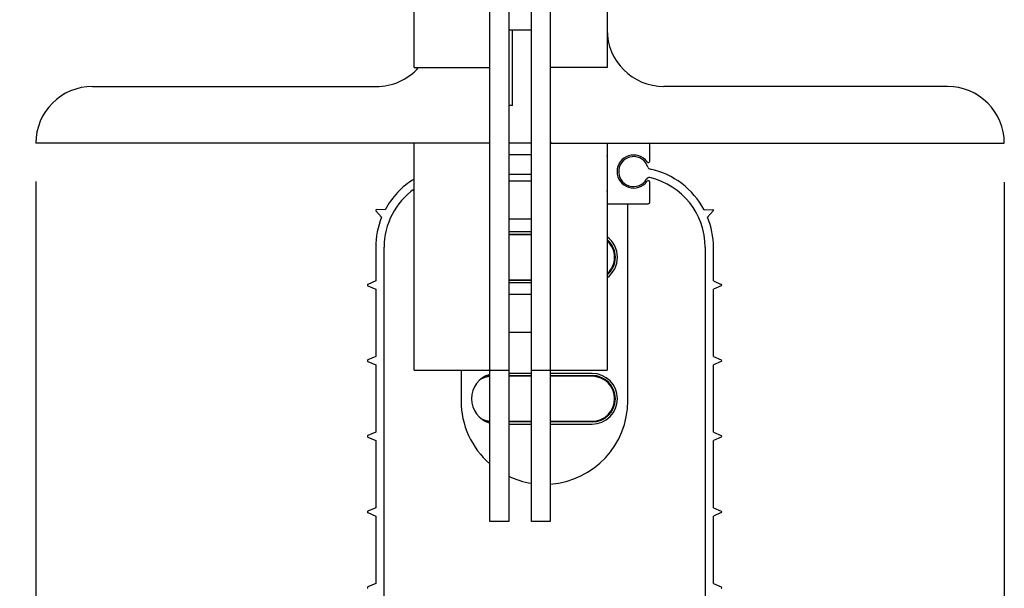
# Model space of a CAD drawing. Header units: inches. Extents: x 144.9 to 238.4, y 214.8 to 247.7.
# Tile 3 of 256: x 146.8 to 147.9, y 216.3 to 217. Entities that reach past the tile are written whole.
import ezdxf

# ---------------------------------------------------------------- set-up
doc = ezdxf.new("R2010")
doc.units = ezdxf.units.IN
doc.header["$LTSCALE"] = 0.25
doc.header["$MEASUREMENT"] = 0
doc.layers.add('ANNOTATIONS', color=1, linetype='Continuous')
doc.layers.add('DETAILS', color=4, linetype='Continuous')
doc.styles.add('ARIAL', font='arial.ttf', dxfattribs={"height": 0.09375})
doc.dimstyles.new('STANDARD$0', dxfattribs={"dimtxt": 0.09375, "dimasz": 0.09375, "dimexe": 0.03125, "dimexo": 0.046875, "dimgap": 0.09, "dimtad": 0, "dimtih": 1, "dimtoh": 1, "dimdec": 4, "dimzin": 0, "dimdsep": 46, "dimtxsty": 'ARIAL', "dimcen": 0.09, "dimadec": 0, "dimazin": 0, "dimtfac": 1, "dimtdec": 4, "dimtofl": 0, "dimtmove": 0, "dimatfit": 1, "dimfxl": 1, "dimtolj": 1, "dimtzin": 0, "dimarcsym": 0})

# ---------------------------------------------------------------- blocks, each defined once
blk = doc.blocks.new('*D69')
at = {"layer": 'ANNOTATIONS', "color": 0, "lineweight": -2, "transparency": 16777216}
for p, q in [((147.2709, 218.1093), (146.1668, 218.1093)), ((146.198, 218.0156), (146.198, 216.9845)), ((146.198, 215.6765), (146.198, 216.7075)), ((147.3369, 215.5828), (146.1668, 215.5828))]:
    blk.add_line(p, q, dxfattribs=at)
at = {"layer": 'ANNOTATIONS', "color": 0, "transparency": 16777216}
for points in [[(146.1824, 218.0156), (146.2136, 218.0156), (146.198, 218.1093)], [(146.1824, 215.6765), (146.2136, 215.6765), (146.198, 215.5828)]]:
    blk.add_solid(points, dxfattribs=at)
at = {"layer": 'defpoints', "color": 0, "transparency": 16777216}
for p in [(146.198, 218.1093), (147.3177, 218.1093), (147.3838, 215.5828)]:
    blk.add_point(p, dxfattribs=at)
at = {"layer": 'ANNOTATIONS', "color": 0, "transparency": 16777216, "insert": (146.198, 216.846), "char_height": 0.09375, "attachment_point": 5, "style": 'ARIAL'}
blk.add_mtext('\\A1;13 7/8"', dxfattribs=at)
blk = doc.blocks.new('*D70')
at = {"layer": 'ANNOTATIONS', "color": 0, "lineweight": -2, "transparency": 16777216}
for p, q in [((147.2709, 218.1093), (146.5785, 218.1093)), ((146.6097, 218.0156), (146.6097, 217.6083)), ((146.6097, 216.9273), (146.6097, 217.3346)), ((146.7241, 216.8336), (146.5785, 216.8336))]:
    blk.add_line(p, q, dxfattribs=at)
at = {"layer": 'ANNOTATIONS', "color": 0, "transparency": 16777216}
for points in [[(146.5941, 218.0156), (146.6254, 218.0156), (146.6097, 218.1093)], [(146.5941, 216.9273), (146.6254, 216.9273), (146.6097, 216.8336)]]:
    blk.add_solid(points, dxfattribs=at)
at = {"layer": 'defpoints', "color": 0, "transparency": 16777216}
for p in [(147.3177, 218.1093), (146.6097, 216.8336), (146.771, 216.8336)]:
    blk.add_point(p, dxfattribs=at)
at = {"layer": 'ANNOTATIONS', "color": 0, "transparency": 16777216, "insert": (146.6097, 217.4714), "char_height": 0.09375, "attachment_point": 5, "style": 'ARIAL'}
blk.add_mtext('\\A1;7"', dxfattribs=at)
blk = doc.blocks.new('*D71')
at = {"layer": 'ANNOTATIONS', "color": 0, "lineweight": -2, "transparency": 16777216}
for p, q in [((146.771, 216.7875), (146.771, 215.4082)), ((147.9374, 216.7867), (147.9374, 215.4082)), ((146.8647, 215.4395), (147.028, 215.4395)), ((147.8436, 215.4395), (147.6804, 215.4395))]:
    blk.add_line(p, q, dxfattribs=at)
at = {"layer": 'ANNOTATIONS', "color": 0, "transparency": 16777216}
for points in [[(146.8647, 215.4551), (146.8647, 215.4239), (146.771, 215.4395)], [(147.8436, 215.4551), (147.8436, 215.4239), (147.9374, 215.4395)]]:
    blk.add_solid(points, dxfattribs=at)
at = {"layer": 'defpoints', "color": 0, "transparency": 16777216}
for p in [(146.771, 216.8344), (147.9374, 216.8336), (147.9374, 215.4395)]:
    blk.add_point(p, dxfattribs=at)
at = {"layer": 'ANNOTATIONS', "color": 0, "transparency": 16777216, "insert": (147.3542, 215.4395), "char_height": 0.09375, "attachment_point": 5, "style": 'ARIAL'}
blk.add_mtext('\\A1;6 13/32"', dxfattribs=at)

msp = doc.modelspace()

# ---------------------------------------------------------------- linework, layer by layer
at = {"layer": 'DETAILS'}
for p, q in [((147.31773, 216.37793), (147.31773, 218.10931)), ((147.34051, 218.10931), (147.34051, 216.37793)), ((147.36785, 216.37793), (147.36785, 218.10931)), ((147.39063, 218.10931), (147.39063, 216.37793)), ((147.45897, 217.56256), (147.45897, 216.92468)), ((147.2266, 216.92468), (147.2266, 217.19806)), ((147.34051, 216.97024), (147.36785, 216.97024)), ((147.34507, 216.87912), (147.34507, 216.97024)), ((147.2266, 216.92468), (147.31773, 216.92468)), ((147.45897, 216.92468), (147.39063, 216.92468)), ((146.83932, 216.9019), (147.18104, 216.9019)), ((147.86904, 216.9019), (147.52732, 216.9019)), ((147.34507, 216.87912), (147.34051, 216.87912)), ((147.31773, 216.83356), (146.77098, 216.83356)), ((147.2266, 216.56018), (147.2266, 216.83356)), ((147.36785, 216.83356), (147.34051, 216.83356)), ((147.39063, 216.83356), (147.93738, 216.83356)), ((147.45897, 216.83356), (147.45897, 216.56018)), ((147.51047, 216.81208), (147.51047, 216.83173)), ((147.34051, 216.81989), (147.36785, 216.81989)), ((147.4592, 216.81807), (147.4592, 216.77615)), ((147.36785, 216.79585), (147.34051, 216.79585)), ((147.36785, 216.78799), (147.34051, 216.78799)), ((147.51047, 216.76248), (147.51047, 216.78668)), ((147.18067, 216.75207), (147.18751, 216.74438)), ((147.19167, 216.7533), (147.18138, 216.75359)), ((147.45897, 216.76066), (147.50864, 216.76066)), ((147.48401, 216.75998), (147.45897, 216.75998)), ((147.48401, 216.52319), (147.48401, 216.75998)), ((147.57592, 216.7533), (147.58621, 216.75359)), ((147.58692, 216.75207), (147.58007, 216.74438)), ((147.34051, 216.74243), (147.36785, 216.74243)), ((147.36785, 216.72663), (147.34051, 216.72663)), ((147.34051, 216.72412), (147.36785, 216.72412)), ((147.36785, 216.7232), (147.34051, 216.7232)), ((147.18047, 216.70826), (147.18047, 216.66762)), ((147.1905, 215.79603), (147.1905, 216.70826)), ((147.57709, 216.70826), (147.57709, 215.79603)), ((147.58712, 216.66762), (147.58712, 216.70826)), ((147.34051, 216.66906), (147.36785, 216.66906)), ((147.18047, 216.66762), (147.17102, 216.66353)), ((147.17102, 216.66186), (147.18047, 216.65778)), ((147.18047, 216.65778), (147.18047, 216.57649)), ((147.36785, 216.66815), (147.34051, 216.66815)), ((147.34051, 216.66564), (147.36785, 216.66564)), ((147.58712, 216.66762), (147.59657, 216.66353)), ((147.59657, 216.66186), (147.58712, 216.65778)), ((147.58712, 216.57649), (147.58712, 216.65778)), ((147.36785, 216.65131), (147.34051, 216.65131)), ((147.34051, 216.60574), (147.36785, 216.60574)), ((147.18047, 216.57649), (147.17102, 216.57241)), ((147.58712, 216.57649), (147.59657, 216.57241)), ((147.17102, 216.57074), (147.18047, 216.56665)), ((147.18047, 216.56665), (147.18047, 216.48537)), ((147.59657, 216.57074), (147.58712, 216.56665)), ((147.58712, 216.48537), (147.58712, 216.56665)), ((147.2266, 216.56018), (147.34051, 216.56018)), ((147.2831, 216.56018), (147.2831, 216.52319)), ((147.36785, 216.55622), (147.34051, 216.55622)), ((147.34051, 216.55371), (147.36785, 216.55371)), ((147.36785, 216.5528), (147.34051, 216.5528)), ((147.36785, 216.56018), (147.45897, 216.56018)), ((147.44096, 216.55622), (147.39063, 216.55622)), ((147.39063, 216.55371), (147.44096, 216.55371)), ((147.44096, 216.5528), (147.39063, 216.5528)), ((147.44096, 216.55371), (147.44096, 216.5528)), ((147.34051, 216.49866), (147.36785, 216.49866)), ((147.36785, 216.49775), (147.34051, 216.49775)), ((147.34051, 216.49523), (147.36785, 216.49523)), ((147.39063, 216.49866), (147.44096, 216.49866)), ((147.44096, 216.49775), (147.39063, 216.49775)), ((147.39063, 216.49523), (147.44096, 216.49523)), ((147.44096, 216.49866), (147.44096, 216.49775)), ((147.18047, 216.48537), (147.17102, 216.48128)), ((147.17102, 216.47961), (147.18047, 216.47553)), ((147.58712, 216.48537), (147.59657, 216.48128)), ((147.59657, 216.47961), (147.58712, 216.47553)), ((147.18047, 216.47553), (147.18047, 216.39424)), ((147.58712, 216.39424), (147.58712, 216.47553)), ((147.18047, 216.39424), (147.17102, 216.39016)), ((147.17102, 216.38849), (147.18047, 216.3844)), ((147.58712, 216.39424), (147.59657, 216.39016)), ((147.59657, 216.38849), (147.58712, 216.3844)), ((147.18047, 216.3844), (147.18047, 216.30312)), ((147.34051, 216.37793), (147.31773, 216.37793)), ((147.39063, 216.37793), (147.36785, 216.37793)), ((147.58712, 216.30312), (147.58712, 216.3844)), ((147.18047, 216.30312), (147.17102, 216.29903)), ((147.58712, 216.30312), (147.59657, 216.29903))]:
    msp.add_line(p, q, dxfattribs=at)
at = {"layer": 'DETAILS', "flags": 128}
for points in [[(147.31773, 216.5527), (147.31169, 216.55148), (147.30696, 216.54942)], [(147.31107, 216.55223), (147.31141, 216.55234), (147.31773, 216.55361)], [(147.30696, 216.50204), (147.31169, 216.49998), (147.31773, 216.49876)], [(147.31773, 216.49784), (147.31141, 216.49911), (147.31107, 216.49923)]]:
    msp.add_lwpolyline(points, dxfattribs=at)
at = {"layer": 'DETAILS'}
for centre, radius, start, end in [((147.52732, 216.97024), 0.06834, 180, 270), ((147.18104, 216.97024), 0.06834, 270, 318.18969), ((146.83932, 216.83356), 0.06834, 90, 180), ((147.86904, 216.83356), 0.06834, 0, 90), ((147.39245, 216.83538), 0.00182, 180, 270), ((147.50864, 216.83173), 0.00182, 0, 90), ((147.45738, 216.81807), 0.00182, 0, 28.95502), ((147.49098, 216.79938), 0.01993, 35.71437, 324.28563), ((147.49098, 216.79938), 0.01804, 17.40474, 330.05294), ((147.50864, 216.81208), 0.00182, 215.71437, 0), ((147.51167, 216.80587), 0.00364, 197.40474, 258.02995), ((147.49098, 216.70826), 0.09614, 27.93396, 78.02995), ((147.27661, 216.70826), 0.09614, 121.34179, 152.06604), ((147.50977, 216.78856), 0.00364, 76.8282, 150.05294), ((147.50864, 216.78668), 0.00182, 0, 144.28563), ((147.49098, 216.70826), 0.08611, 0, 76.8282), ((147.27661, 216.70826), 0.08611, 125.49894, 180), ((147.45738, 216.77615), 0.00182, 331.04498, 0), ((147.18135, 216.75268), 0.000911, 88.36434, 221.63566), ((147.50864, 216.76248), 0.00182, 270, 0), ((147.58624, 216.75268), 0.000911, 318.36434, 91.63566), ((147.27661, 216.70826), 0.09614, 157.93396, 180), ((147.49098, 216.70826), 0.09614, 0, 22.06604), ((147.44096, 216.69613), 0.03049, 306.20712, 53.79288), ((147.44096, 216.69613), 0.02798, 310.06962, 49.93038), ((147.44096, 216.69613), 0.02707, 311.71192, 48.28808), ((147.17138, 216.6627), 0.000911, 113.36434, 246.63566), ((147.59621, 216.6627), 0.000911, 293.36434, 66.63566), ((147.17138, 216.57157), 0.000911, 113.36434, 246.63566), ((147.59621, 216.57157), 0.000911, 293.36434, 66.63566), ((147.32616, 216.52573), 0.03049, 106.04266, 253.95734), ((147.44096, 216.52573), 0.03049, 270, 90), ((147.44096, 216.52573), 0.02798, 270, 90), ((147.44096, 216.52573), 0.02707, 270, 90), ((147.38356, 216.52319), 0.10045, 180, 229.05597), ((147.38356, 216.52319), 0.10045, 274.03655, 0), ((147.17138, 216.48045), 0.000911, 113.36434, 246.63566), ((147.59621, 216.48045), 0.000911, 293.36434, 66.63566), ((147.38356, 216.52319), 0.10045, 244.62533, 261.00241), ((147.17138, 216.38932), 0.000911, 113.36434, 246.63566), ((147.59621, 216.38932), 0.000911, 293.36434, 66.63566), ((147.17138, 216.2982), 0.000911, 113.36434, 246.63566), ((147.59621, 216.2982), 0.000911, 293.36434, 66.63566)]:
    msp.add_arc(centre, radius, start, end, dxfattribs=at)

# ---------------------------------------------------------------- dimensions: what is measured, and where the dimension line sits
at = {"layer": 'ANNOTATIONS'}
for base, p1, p2, text, picture, middle in [((146.19802, 218.10931), (147.38379, 215.58276), (147.31773, 218.10931), '13 7/8"', '*D69', (146.19802, 216.84603)), ((146.60975, 216.83356), (147.31773, 218.10931), (146.77098, 216.83356), '7"', '*D70', (146.60975, 217.47143))]:
    dim = msp.add_linear_dim(base=base, p1=p1, p2=p2, angle=90, text=text, dimstyle='STANDARD$0', override={"dimpost": ''}, dxfattribs=at)
    dim.commit()
    dim.dimension.update_dxf_attribs({"geometry": picture, "text_midpoint": middle, "dimtype": 160})
dim = msp.add_linear_dim(base=(147.93738, 215.4395), p1=(146.77098, 216.83441), p2=(147.93738, 216.83356), text='6 13/32"', dimstyle='STANDARD$0', dxfattribs=at)
dim.commit()
dim.dimension.update_dxf_attribs({"geometry": '*D71', "text_midpoint": (147.35418, 215.4395), "dimtype": 160})

doc.saveas('drawing.dxf')
